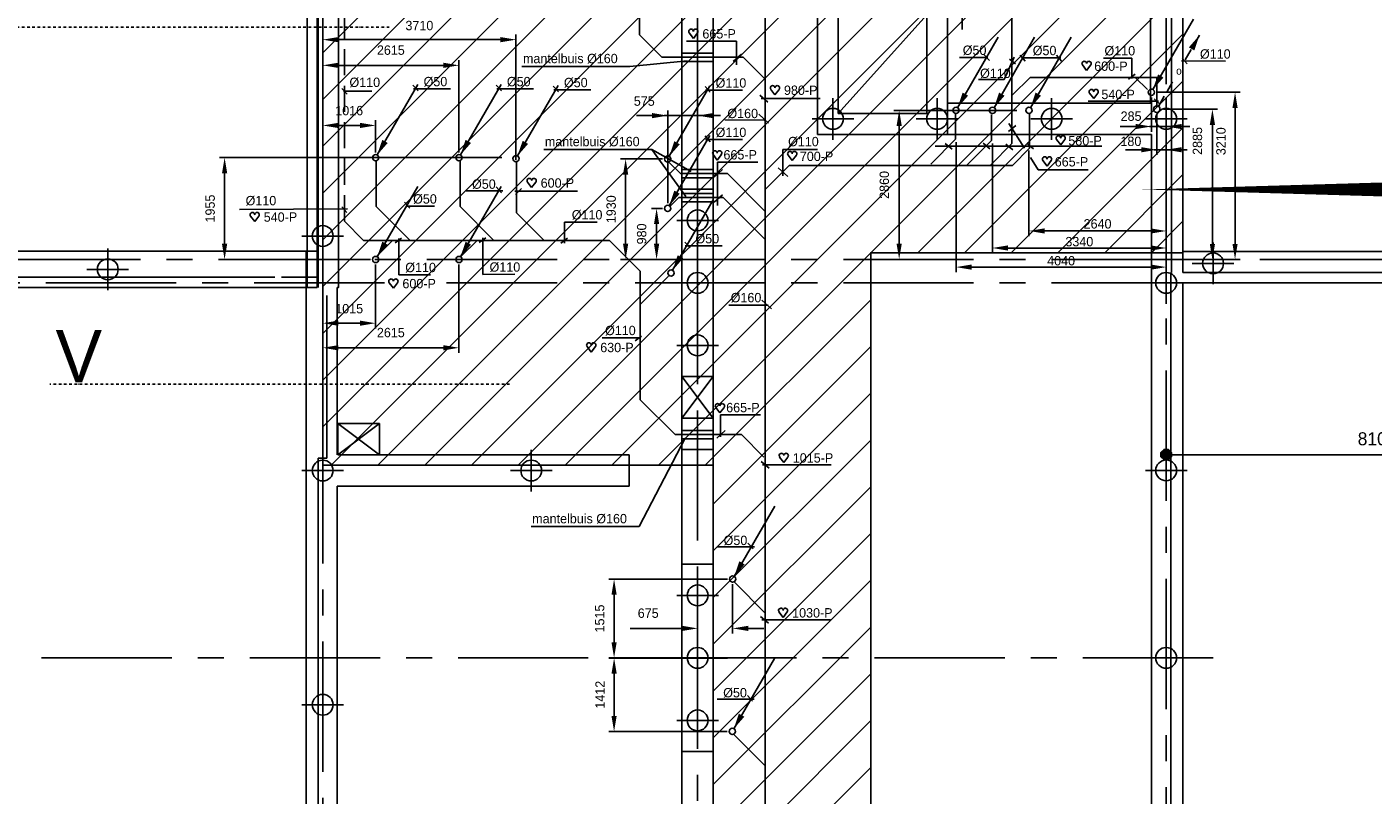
# Model space of a CAD drawing. Extents: x 9010 to 343255, y 15280 to 659207.
# Tile 8 of 76: x 27171 to 53026, y 48394 to 63142. Entities that reach past the tile are written whole.
import ezdxf
from ezdxf.enums import TextEntityAlignment as Align

# ---------------------------------------------------------------- set-up
doc = ezdxf.new("R2010")
doc.units = 0
doc.header["$LTSCALE"] = 100
for name, pattern in [('2322121', [2000, 1000, 1000]), ('2322123', [45, 5, -2, 5, -2, 5, -2, 5, -2, 5, -2, 5, -5]), ('CENTER2', [11.25, 7.5, -1.25, 1.25, -1.25]), ('CENTER4', [5, 3.125, -0.625, 0.625, -0.625]), ('CENTERX2', [40, 25, -5, 5, -5]), ('DASHDOT', [1, 0.5, -0.25, 0, -0.25]), ('LURETOUR', [6, 4, -2])]:
    doc.linetypes.add(name, pattern=pattern)
doc.layers.get('0').update_dxf_attribs({"linetype": 'CONTINUOUS'})
doc.layers.get('DEFPOINTS').update_dxf_attribs({"linetype": 'CONTINUOUS'})
for name, color, linetype in [('19', 2, 'CONTINUOUS'), ('21', 11, 'CONTINUOUS'), ('BOUW', 8, 'CONTINUOUS'), ('PAAL_CONT', 1, 'CONTINUOUS'), ('PAAL_HART', 7, 'CONTINUOUS'), ('PAAL_TEKST', 2, 'CONTINUOUS'), ('STRAMIEN', 1, 'CENTER2'), ('WL5233--', 4, 'CONTINUOUS'), ('WL524---', 4, 'CONTINUOUS'), ('WL5627--', 4, 'CONTINUOUS'), ('WL570---', 3, 'CONTINUOUS'), ('WL570---_HARTLIJN', 7, 'CONTINUOUS'), ('WL570---_RETOUR', 3, 'CONTINUOUS'), ('WL570---_TOEVOER', 3, 'CONTINUOUS'), ('WM521---', 1, 'CONTINUOUS')]:
    doc.layers.add(name, color=color, linetype=linetype)
doc.styles.add('2MM', font='STRUCT01.shx', dxfattribs={"height": 250})
doc.styles.add('5MM', font='STRUCT01.shx', dxfattribs={"height": 1000})
doc.styles.add('BURO-018', font='BUROFONT.shx', dxfattribs={"height": 180})
doc.styles.add('VAR', font='STRUCT01.shx')
doc.dimstyles.new('CEES', dxfattribs={"dimscale": 100, "dimtxt": 3, "dimasz": 3, "dimexe": 1, "dimexo": 1, "dimgap": 1.5, "dimtad": 0, "dimdec": 0, "dimzin": 0, "dimtxsty": 'BURO-018', "dimcen": -3, "dimdle": 1.25, "dimclrd": 1, "dimclre": 1, "dimclrt": 1, "dimazin": 3, "dimtfac": 0.75, "dimtdec": 0, "dimtofl": 0, "dimtmove": 0, "dimatfit": 3, "dimtvp": 1.5, "dimtolj": 1, "dimtzin": 0})
doc.dimstyles.new('DIM_ORG', dxfattribs={"dimscale": 50, "dimtxt": 2.5, "dimasz": 0.5, "dimexe": 1.25, "dimexo": 0.625, "dimgap": 0.9, "dimtad": 1, "dimdec": 0, "dimrnd": 1, "dimtxsty": '2MM', "dimblk": 'A-DIMDOT', "dimcen": 2.5, "dimse1": 1, "dimse2": 1, "dimclrt": 2, "dimazin": 3, "dimtfac": 1, "dimtdec": 4, "dimtix": 1, "dimtmove": 0, "dimatfit": 3, "dimtvp": 1, "dimtolj": 1, "dimtzin": 0})

# ---------------------------------------------------------------- blocks, each defined once
blk = doc.blocks.new('K-PAAL8')
at = {"layer": 'PAAL_CONT'}
blk.add_circle((0, 0), 0.5, dxfattribs=at)
at = {"layer": 'PAAL_HART'}
for p, q in [((0, -1), (0, 1)), ((-1, 0), (1, 0))]:
    blk.add_line(p, q, dxfattribs=at)
at = {"layer": 'PAAL_TEKST', "style": 'VAR', "flags": 1}
for tag, p in [('AFHAKHOOGTE', (0.402, 0.516)), ('INHEINIVO', (0.402, 0.201)), ('LENGTE', (0.402, -0.114)), ('NUMMER', (0.402, -0.429))]:
    blk.add_attdef(tag, p, '', height=0.2, dxfattribs=at)
blk = doc.blocks.new('*X17')
at = {"color": 0}
for p, q in [((38.14, 21), (40.14, 21)), ((38.14, 20.8), (40.14, 20.8)), ((38.28, 21.2), (40, 21.2)), ((38.48, 21.4), (39.8, 21.4)), ((38.68, 21.6), (39.6, 21.6)), ((38.14, 20.6), (40.14, 20.6)), ((38.14, 20.4), (40.14, 20.4)), ((38.17, 20.2), (40.11, 20.2)), ((38.37, 20), (39.91, 20)), ((38.57, 19.8), (39.71, 19.8))]:
    blk.add_line(p, q, dxfattribs=at)
blk = doc.blocks.new('A-DIMDOT')
for p, q in [((0, 2), (0, 4)), ((0, -2), (0, 2)), ((0, -2), (0, -4))]:
    blk.add_line(p, q)
blk.add_lwpolyline([(-0.42, 0.99), (-1, 0.4), (-1, -0.43), (-0.42, -1.01), (0.41, -1.01), (1, -0.43), (1, 0.4), (0.41, 0.99)], close=True)
blk.add_blockref('*X17', (-39.14, -20.66))
blk = doc.blocks.new('*D36')
at = {"layer": '19', "color": 0}
blk.add_line((57053, 54928), (49153, 54928), dxfattribs=at)
at = {"layer": 'DEFPOINTS', "color": 0}
for p in [(49053, 54928), (49053, 54828), (57153, 53886)]:
    blk.add_point(p, dxfattribs=at)
at = {"layer": '19', "color": 0, "xscale": 100, "yscale": 100, "zscale": 100, "rotation": 180}
blk.add_blockref('A-DIMDOT', (49053, 54928), dxfattribs=at)
at = {"layer": '19', "color": 0, "xscale": 100, "yscale": 100, "zscale": 100}
blk.add_blockref('A-DIMDOT', (57153, 54928), dxfattribs=at)
at = {"layer": '19', "color": 2, "insert": (53103, 55233), "char_height": 250, "attachment_point": 5, "style": '2MM'}
blk.add_mtext('\\A1;8100', dxfattribs=at)
blk = doc.blocks.new('LDV1123')
at = {"color": 0, "linetype": 'CONTINUOUS'}
for p, q in [((6.75, 11.69), (5.81, 10.07)), ((5.44, 9.42), (4.5, 7.79)), ((1.56, 2.71), (2.5, 4.33)), ((0.25, 0.43), (1.19, 2.06))]:
    blk.add_line(p, q, dxfattribs=at)
blk.add_lwpolyline([(6.75, 11.69, 0, 1, 0), (5.5, 9.53, 1, 1, 0)], format="xyseb", dxfattribs=at)
blk.add_circle((0, 0), 0.5, dxfattribs=at)
at = {"color": 0, "linetype": 'CONTINUOUS', "style": 'BURO-018'}
blk.add_attdef('LD_TEXT1', text='', height=1.8, dxfattribs=at).set_placement((3.5, 6.06), align=Align.MIDDLE)
blk = doc.blocks.new('LDV3121')
at = {"color": 0, "linetype": 'CONTINUOUS'}
blk.add_line((0.25, 0.43), (6.75, 11.69), dxfattribs=at)
blk.add_lwpolyline([(0.25, 0.43, 0, 1, 0), (1.5, 2.6, 1, 1, 0)], format="xyseb", dxfattribs=at)
blk.add_circle((0, 0), 0.5, dxfattribs=at)
blk = doc.blocks.new('HART')
at = {"color": 1}
for q in [(-40, 52), (40, 52)]:
    blk.add_line((0, 0), q, dxfattribs=at)
for centre, start, end in [((-22, 66), 0, 217.1867), ((22, 66), 322.8133, 180)]:
    blk.add_arc(centre, 22.1, start, end, dxfattribs=at)
blk = doc.blocks.new('HARTJE')
at = {"layer": 'WL570---'}
blk.add_blockref('HART', (141, 94), dxfattribs=at)
blk = doc.blocks.new('*D85')
at = {"color": 1, "linetype": 'BYBLOCK'}
for p, q in [((32853, 60733), (32853, 61351)), ((33869, 60733), (33869, 61351)), ((33569, 61251), (33153, 61251))]:
    blk.add_line(p, q, dxfattribs=at)
for points in [[(33153, 61301), (33153, 61201), (32853, 61251)], [(33569, 61301), (33569, 61201), (33869, 61251)]]:
    blk.add_solid(points, dxfattribs=at)
at = {"layer": 'DEFPOINTS', "color": 0, "linetype": 'BYBLOCK'}
for p in [(32853, 61251), (32853, 60633), (33869, 60633)]:
    blk.add_point(p, dxfattribs=at)
at = {"color": 1, "linetype": 'BYBLOCK', "insert": (33361, 61535), "char_height": 180, "attachment_point": 5, "style": 'BURO-018'}
blk.add_mtext('\\A1;1016', dxfattribs=at)
blk = doc.blocks.new('*D87')
at = {"color": 1, "linetype": 'BYBLOCK'}
for p, q in [((40053, 52440), (40053, 51494)), ((40726, 52440), (40726, 51494)), ((39753, 51594), (38756, 51594)), ((41026, 51594), (41326, 51594))]:
    blk.add_line(p, q, dxfattribs=at)
for points in [[(39753, 51644), (39753, 51544), (40053, 51594)], [(41026, 51644), (41026, 51544), (40726, 51594)]]:
    blk.add_solid(points, dxfattribs=at)
at = {"layer": 'DEFPOINTS', "color": 0, "linetype": 'BYBLOCK'}
for p in [(40053, 52540), (40726, 52540), (40053, 51594)]:
    blk.add_point(p, dxfattribs=at)
at = {"color": 1, "linetype": 'BYBLOCK', "insert": (39104, 51885), "char_height": 180, "attachment_point": 5, "style": 'BURO-018'}
blk.add_mtext('\\A1;675', dxfattribs=at)
blk = doc.blocks.new('*D88')
at = {"color": 1, "linetype": 'BYBLOCK'}
for p, q in [((40626, 52540), (38349, 52540)), ((38449, 52240), (38449, 51328)), ((40626, 51028), (38349, 51028))]:
    blk.add_line(p, q, dxfattribs=at)
for points in [[(38399, 52240), (38499, 52240), (38449, 52540)], [(38399, 51328), (38499, 51328), (38449, 51028)]]:
    blk.add_solid(points, dxfattribs=at)
at = {"layer": 'DEFPOINTS', "color": 0, "linetype": 'BYBLOCK'}
for p in [(40726, 52540), (38449, 51028), (40726, 51028)]:
    blk.add_point(p, dxfattribs=at)
at = {"color": 1, "linetype": 'BYBLOCK', "insert": (38172, 51784), "char_height": 180, "attachment_point": 5, "rotation": 90, "style": 'BURO-018'}
blk.add_mtext('\\A1;1515', dxfattribs=at)
blk = doc.blocks.new('*D89')
at = {"color": 1, "linetype": 'BYBLOCK'}
for p, q in [((32853, 58578), (32853, 57354)), ((33869, 58578), (33869, 57354)), ((33569, 57454), (33153, 57454))]:
    blk.add_line(p, q, dxfattribs=at)
for points in [[(33153, 57504), (33153, 57404), (32853, 57454)], [(33569, 57504), (33569, 57404), (33869, 57454)]]:
    blk.add_solid(points, dxfattribs=at)
at = {"layer": 'DEFPOINTS', "color": 0, "linetype": 'BYBLOCK'}
for p in [(32853, 58678), (33869, 58678), (32853, 57454)]:
    blk.add_point(p, dxfattribs=at)
at = {"color": 1, "linetype": 'BYBLOCK', "insert": (33361, 57732), "char_height": 180, "attachment_point": 5, "style": 'BURO-018'}
blk.add_mtext('\\A1;1015', dxfattribs=at)
blk = doc.blocks.new('*D90')
at = {"color": 1, "linetype": 'BYBLOCK'}
for p, q in [((32853, 58578), (32853, 56882)), ((35469, 58578), (35469, 56882)), ((35169, 56982), (33153, 56982))]:
    blk.add_line(p, q, dxfattribs=at)
for points in [[(33153, 57032), (33153, 56932), (32853, 56982)], [(35169, 57032), (35169, 56932), (35469, 56982)]]:
    blk.add_solid(points, dxfattribs=at)
at = {"layer": 'DEFPOINTS', "color": 0, "linetype": 'BYBLOCK'}
for p in [(32853, 58678), (35469, 58678), (32853, 56982)]:
    blk.add_point(p, dxfattribs=at)
at = {"color": 1, "linetype": 'BYBLOCK', "insert": (34161, 57273), "char_height": 180, "attachment_point": 5, "style": 'BURO-018'}
blk.add_mtext('\\A1;2615', dxfattribs=at)
blk = doc.blocks.new('*D91')
at = {"color": 1, "linetype": 'BYBLOCK'}
for p, q in [((32853, 60733), (32853, 62505)), ((35169, 62405), (33153, 62405)), ((35469, 60733), (35469, 62505))]:
    blk.add_line(p, q, dxfattribs=at)
for points in [[(33153, 62455), (33153, 62355), (32853, 62405)], [(35169, 62455), (35169, 62355), (35469, 62405)]]:
    blk.add_solid(points, dxfattribs=at)
at = {"layer": 'DEFPOINTS', "color": 0, "linetype": 'BYBLOCK'}
for p in [(32853, 62405), (32853, 60633), (35469, 60633)]:
    blk.add_point(p, dxfattribs=at)
at = {"color": 1, "linetype": 'BYBLOCK', "insert": (34161, 62696), "char_height": 180, "attachment_point": 5, "style": 'BURO-018'}
blk.add_mtext('\\A1;2615', dxfattribs=at)
blk = doc.blocks.new('*D92')
at = {"color": 1, "linetype": 'BYBLOCK'}
for p, q in [((32853, 60591), (32853, 62998)), ((36264, 62898), (33153, 62898)), ((36564, 60591), (36564, 62998))]:
    blk.add_line(p, q, dxfattribs=at)
for points in [[(33153, 62948), (33153, 62848), (32853, 62898)], [(36264, 62948), (36264, 62848), (36564, 62898)]]:
    blk.add_solid(points, dxfattribs=at)
at = {"layer": 'DEFPOINTS', "color": 0, "linetype": 'BYBLOCK'}
for p in [(32853, 62898), (32853, 60491), (36564, 60491)]:
    blk.add_point(p, dxfattribs=at)
at = {"color": 1, "linetype": 'BYBLOCK', "insert": (34709, 63168), "char_height": 180, "attachment_point": 5, "style": 'BURO-018'}
blk.add_mtext('\\A1;3710', dxfattribs=at)
blk = doc.blocks.new('*D93')
at = {"color": 1, "linetype": 'BYBLOCK'}
for p, q in [((36293, 60633), (30868, 60633)), ((30968, 60333), (30968, 58978)), ((33769, 58678), (30868, 58678))]:
    blk.add_line(p, q, dxfattribs=at)
for points in [[(30918, 60333), (31018, 60333), (30968, 60633)], [(30918, 58978), (31018, 58978), (30968, 58678)]]:
    blk.add_solid(points, dxfattribs=at)
at = {"layer": 'DEFPOINTS', "color": 0, "linetype": 'BYBLOCK'}
for p in [(36393, 60633), (30968, 58678), (33869, 58678)]:
    blk.add_point(p, dxfattribs=at)
at = {"color": 1, "linetype": 'BYBLOCK', "insert": (30691, 59655), "char_height": 180, "attachment_point": 5, "rotation": 90, "style": 'BURO-018'}
blk.add_mtext('\\A1;1955', dxfattribs=at)
blk = doc.blocks.new('*D94')
at = {"color": 1, "linetype": 'BYBLOCK'}
for p, q in [((39378, 59658), (39165, 59658)), ((39265, 59358), (39265, 58978)), ((39378, 58678), (39165, 58678))]:
    blk.add_line(p, q, dxfattribs=at)
for points in [[(39215, 59358), (39315, 59358), (39265, 59658)], [(39215, 58978), (39315, 58978), (39265, 58678)]]:
    blk.add_solid(points, dxfattribs=at)
at = {"layer": 'DEFPOINTS', "color": 0, "linetype": 'BYBLOCK'}
for p in [(39478, 59658), (39265, 58678), (39478, 58678)]:
    blk.add_point(p, dxfattribs=at)
at = {"color": 1, "linetype": 'BYBLOCK', "insert": (38979, 59168), "char_height": 180, "attachment_point": 5, "rotation": 90, "style": 'BURO-018'}
blk.add_mtext('\\A1;980', dxfattribs=at)
blk = doc.blocks.new('*D95')
at = {"color": 1, "linetype": 'BYBLOCK'}
for p, q in [((39378, 60607), (38570, 60607)), ((38670, 60307), (38670, 58978)), ((39378, 58678), (38570, 58678))]:
    blk.add_line(p, q, dxfattribs=at)
for points in [[(38620, 60307), (38720, 60307), (38670, 60607)], [(38620, 58978), (38720, 58978), (38670, 58678)]]:
    blk.add_solid(points, dxfattribs=at)
at = {"layer": 'DEFPOINTS', "color": 0, "linetype": 'BYBLOCK'}
for p in [(39478, 60607), (38670, 58678), (39478, 58678)]:
    blk.add_point(p, dxfattribs=at)
at = {"color": 1, "linetype": 'BYBLOCK', "insert": (38393, 59642), "char_height": 180, "attachment_point": 5, "rotation": 90, "style": 'BURO-018'}
blk.add_mtext('\\A1;1930', dxfattribs=at)
blk = doc.blocks.new('*D143')
at = {"color": 1, "linetype": 'BYBLOCK'}
for p, q in [((46186, 61540), (43824, 61540)), ((43924, 61240), (43924, 58978)), ((44916, 58678), (43824, 58678))]:
    blk.add_line(p, q, dxfattribs=at)
for points in [[(43874, 61240), (43974, 61240), (43924, 61540)], [(43874, 58978), (43974, 58978), (43924, 58678)]]:
    blk.add_solid(points, dxfattribs=at)
at = {"layer": 'DEFPOINTS', "color": 0, "linetype": 'BYBLOCK'}
for p in [(46286, 61540), (43924, 58678), (45016, 58678)]:
    blk.add_point(p, dxfattribs=at)
at = {"color": 1, "linetype": 'BYBLOCK', "insert": (43640, 60109), "char_height": 180, "attachment_point": 5, "rotation": 90, "style": 'BURO-018'}
blk.add_mtext('\\A1;2860', dxfattribs=at)
blk = doc.blocks.new('*D196')
at = {"color": 1, "linetype": 'BYBLOCK'}
for p, q in [((40626, 51025), (38349, 51025)), ((38449, 50725), (38449, 49915)), ((40618, 49615), (38349, 49615))]:
    blk.add_line(p, q, dxfattribs=at)
for points in [[(38399, 50725), (38499, 50725), (38449, 51025)], [(38399, 49915), (38499, 49915), (38449, 49615)]]:
    blk.add_solid(points, dxfattribs=at)
at = {"layer": 'DEFPOINTS', "color": 0, "linetype": 'BYBLOCK'}
for p in [(40726, 51025), (38449, 49615), (40718, 49615)]:
    blk.add_point(p, dxfattribs=at)
at = {"color": 1, "linetype": 'BYBLOCK', "insert": (38179, 50320), "char_height": 180, "attachment_point": 5, "rotation": 90, "style": 'BURO-018'}
blk.add_mtext('\\A1;1412', dxfattribs=at)
blk = doc.blocks.new('LU-1D-K-A0')
at = {"color": 0, "linetype": 'CONTINUOUS'}
for p, q in [((-0.5, 80), (0.5, 80)), ((-0.5, -80), (0.5, -80))]:
    blk.add_line(p, q, dxfattribs=at)
at = {"layer": 'WL570---_HARTLIJN', "linetype": 'CENTER2'}
blk.add_line((-0.5, 0), (0.5, 0), dxfattribs=at)

msp = doc.modelspace()

# ---------------------------------------------------------------- hatches: boundary and pattern name
at = {"layer": 'BOUW', "linetype": 'CONTINUOUS'}
h = msp.add_hatch(dxfattribs=at)
h.set_pattern_fill('ANSI31', color=256, scale=200, style=0)
h.set_pattern_definition([(45, (32852.9, 25827.6), (-449.013, 449.013), [])])
h.paths.add_polyline_path([(41252.9, 74427.6), (41252.9, 75627.6), (40352.9, 75627.6), (40352.9, 79437.6), (42062.9, 79437.6), (42062.9, 91697.6), (48922.9, 91697.6), (48922.9, 74647.5), (48772.9, 74647.5), (48772.9, 72827.6), (43552.9, 72827.6), (43552.9, 68527.6), (49372.9, 68527.6), (49372.9, 58807.6), (43377.9, 58807.6), (43377.9, 26267.6), (40352.9, 26267.6), (40352.9, 35427.6), (41252.9, 35427.6), (41252.9, 37827.6), (40352.9, 37827.6), (40352.9, 40327.6), (32852.9, 40327.6), (32852.9, 43827.6), (38852.9, 43827.6), (38852.2, 42627.6), (41252.9, 42627.6), (41252.9, 43827.6), (41252.9, 45027.6), (40352.9, 45027.6), (40352.9, 54727.6), (32852.9, 54727.6), (32852.9, 74427.6), (38852.9, 74427.6), (32852.9, 74427.6), (38852.9, 74427.6), (38852.9, 73227.6), (41252.9, 73227.6)])

# ---------------------------------------------------------------- linework, layer by layer
at = {"color": 1, "linetype": 'BYBLOCK'}
for p, q in [((45137.3, 64799.8), (45137.3, 63094.5)), ((49052.9, 64799.8), (49052.9, 63094.5)), ((48869.4, 61889), (50475.4, 61889)), ((39477.9, 59757.7), (39477.9, 61539.8)), ((40052.9, 59757.7), (40052.9, 61539.8)), ((48767.5, 61789), (48767.5, 61130.5)), ((48998.4, 61562.6), (50040.5, 61562.6)), ((49052.9, 61789), (49052.9, 61130.5)), ((50375.4, 61589), (50375.4, 58977.6)), ((39177.9, 61439.8), (38877.9, 61439.8)), ((39410.8, 61439.8), (40495.2, 61439.8)), ((48872.4, 61462.6), (48872.4, 60684.1)), ((49052.9, 61462.6), (49052.9, 60684.1)), ((49052.9, 61439.9), (49052.9, 59125.1)), ((49052.9, 61439.9), (49052.9, 58797.7)), ((49052.9, 61439.9), (49052.9, 58430.7)), ((48467.5, 61230.5), (48167.5, 61230.5)), ((48729.7, 61230.5), (49503.8, 61230.5)), ((49940.5, 61262.6), (49940.5, 58977.6)), ((45016.1, 60931.4), (45016.1, 58430.7)), ((45716.1, 60901.6), (45716.1, 58797.7)), ((46416.1, 60772.6), (46416.1, 59125.1)), ((48572.4, 60784.1), (48272.4, 60784.1)), ((48819, 60784.1), (49454.2, 60784.1)), ((46716.1, 59225.1), (48752.9, 59225.1)), ((46016.1, 58897.7), (48752.9, 58897.7)), ((45316.1, 58530.7), (48752.9, 58530.7)), ((49056.1, 58677.6), (50475.4, 58677.6)), ((49161, 58677.6), (50040.5, 58677.6))]:
    msp.add_line(p, q, dxfattribs=at)
for points in [[(50325.4, 61589), (50425.4, 61589), (50375.4, 61889)], [(49890.5, 61262.6), (49990.5, 61262.6), (49940.5, 61562.6)], [(39177.9, 61489.8), (39177.9, 61389.8), (39477.9, 61439.8)], [(40352.9, 61489.8), (40352.9, 61389.8), (40052.9, 61439.8)], [(48467.5, 61280.5), (48467.5, 61180.5), (48767.5, 61230.5)], [(49352.9, 61280.5), (49352.9, 61180.5), (49052.9, 61230.5)], [(48572.4, 60834.1), (48572.4, 60734.1), (48872.4, 60784.1)], [(49352.9, 60834.1), (49352.9, 60734.1), (49052.9, 60784.1)], [(46716.1, 59275.1), (46716.1, 59175.1), (46416.1, 59225.1)], [(48752.9, 59275.1), (48752.9, 59175.1), (49052.9, 59225.1)], [(49890.5, 58977.6), (49990.5, 58977.6), (49940.5, 58677.6)], [(50325.4, 58977.6), (50425.4, 58977.6), (50375.4, 58677.6)], [(46016.1, 58947.7), (46016.1, 58847.7), (45716.1, 58897.7)], [(48752.9, 58947.7), (48752.9, 58847.7), (49052.9, 58897.7)], [(45316.1, 58580.7), (45316.1, 58480.7), (45016.1, 58530.7)], [(48752.9, 58580.7), (48752.9, 58480.7), (49052.9, 58530.7)]]:
    msp.add_solid(points, dxfattribs=at)
at = {"layer": '21', "linetype": 'DASHDOT'}
for p, q in [((34131.4, 63140.4), (16344.9, 63140.4)), ((36442, 56283.4), (27611.6, 56283.4))]:
    msp.add_line(p, q, dxfattribs=at)
at = {"layer": 'BOUW', "linetype": 'CONTINUOUS'}
for p, q in [((32742.9, 79637.6), (32742.9, 58137.6)), ((32762.9, 58137.6), (32762.9, 79777.6)), ((32552.9, 79347.6), (32552.9, 58837.6)), ((39752.9, 45027.6), (39752.9, 73227.6)), ((40352.9, 45027.6), (40352.9, 73227.6)), ((42352.9, 61077.6), (42352.9, 68527.6)), ((42752.9, 61477.6), (44452.9, 63377.6)), ((42352.9, 61077.6), (48772.9, 61077.6)), ((48772.9, 61077.6), (48772.9, 47802.6)), ((39752.9, 60027.6), (40352.9, 60027.6)), ((32742.9, 58837.6), (20723.3, 58837.6)), ((32532.9, 58837.6), (32532.9, 58137.6)), ((32552.9, 58837.6), (32552.9, 58137.6)), ((49372.9, 58427.6), (49372.9, 58857.6)), ((53794.3, 58827.6), (49372.9, 58827.6)), ((31930.2, 58337.6), (20223.3, 58337.6)), ((32742.9, 58337.6), (32061.6, 58337.6)), ((49142.9, 58427.6), (49142.9, 47202.6)), ((49153.2, 58427.6), (49142.9, 58427.6)), ((53761.3, 58427.6), (49372.9, 58427.6)), ((53629.8, 58227.6), (49372.9, 58227.6)), ((49372.9, 58227.6), (49372.9, 25507.6)), ((32742.9, 58137.6), (20023.3, 58137.6)), ((32532.9, 25507.6), (32532.9, 58137.6)), ((32932.9, 57987.5), (32932.9, 54864.6)), ((39752.9, 56427.6), (40352.9, 55627.6)), ((39752.9, 55627.6), (40352.9, 56427.6)), ((39752.9, 56427.6), (40352.9, 56427.6)), ((39752.9, 55627.6), (40352.9, 55627.6)), ((33142.9, 55527.6), (33942.9, 54927.6)), ((33142.9, 54927.6), (33942.9, 55527.6)), ((32762.9, 54864.6), (32762.9, 25737.6)), ((32762.9, 54864.6), (32932.9, 54864.6)), ((38738.9, 54927.6), (33142.9, 54927.6)), ((38738.9, 54327.6), (38738.9, 54927.6)), ((39752.9, 55027.6), (40352.9, 55027.6)), ((33132.9, 54327.6), (38738.9, 54327.6)), ((33132.9, 26107.6), (33132.9, 54324.6)), ((39752.9, 52827.6), (40352.9, 52827.6)), ((49372.9, 50627.6), (49372.9, 50627.6)), ((39752.9, 49227.6), (40352.9, 49227.6))]:
    msp.add_line(p, q, dxfattribs=at)
for points in [[(40352.9, 45027.6), (40352.9, 54727.6), (32852.9, 54727.6), (32852.9, 74427.6), (38852.9, 74427.6), (32852.9, 74427.6), (38852.9, 74427.6), (38852.9, 73227.6), (41252.9, 73227.6), (41252.9, 74427.6), (41252.9, 75627.6), (40352.9, 75627.6), (40352.9, 79437.6), (42062.9, 79437.6), (42062.9, 91697.6)], [(48922.9, 91697.6), (48922.9, 74647.5), (48772.9, 74647.5), (48772.9, 72827.6), (43552.9, 72827.6), (43552.9, 68527.6), (49372.9, 68527.6), (49372.9, 58807.6), (43377.9, 58807.6), (43377.9, 26267.6)], [(33132.9, 54924.6), (33132.9, 58137.6), (33152.9, 58137.6), (33152.9, 79387.6)], [(49152.9, 73947.6), (49152.9, 72947.6), (52157.2, 72947.6), (51091.6, 66620.6), (49152.9, 66620.6), (49153.2, 58427.6)], [(49372.9, 73947.6), (49372.9, 73147.6), (52393.7, 73147.6), (51260.7, 66420.6), (49372.9, 66420.6), (49372.9, 58857.6)], [(44852.9, 61677.6), (44852.9, 61077.6)]]:
    msp.add_lwpolyline(points, dxfattribs=at)
for points in [[(44852.9, 61677.6), (48752.9, 61677.6), (48752.9, 64877.6), (44852.9, 64877.6)], [(42752.9, 61477.6), (44452.9, 61477.6), (44452.9, 63377.6), (42752.9, 63377.6)], [(33942.9, 54927.6), (33942.9, 55527.6), (33142.9, 55527.6), (33142.9, 54927.6)]]:
    msp.add_lwpolyline(points, close=True, dxfattribs=at)
msp.add_lwpolyline([(48530.8, 60021.7, 5, 5, 0), (65757.4, 60021.7, 1000, 1000, 0)], format="xyseb", close=True, dxfattribs=at)
at = {"layer": 'DEFPOINTS', "color": 0, "linetype": 'BYBLOCK'}
for p in [(48767.5, 61889), (48769.4, 61889), (49052.9, 61889), (45016.1, 61539.9), (45716.1, 61539.9), (46416.1, 61539.9), (48872.4, 61562.6), (48898.4, 61562.6), (49052.9, 61562.6), (49052.9, 61539.9), (49052.9, 61539.9), (49052.9, 61539.9), (40052.9, 61439.8), (49052.9, 61230.5), (49052.9, 60784.1), (39477.9, 59657.7), (40052.9, 59657.7), (49052.9, 59225.1), (49052.9, 58897.7), (48956.1, 58677.6), (49052.9, 58530.7), (49061, 58677.6), (49940.5, 58677.6), (50375.4, 58677.6)]:
    msp.add_point(p, dxfattribs=at)
at = {"layer": 'STRAMIEN', "linetype": 'CENTERX2'}
for p, q in [((32852.9, 24842.3), (32852.9, 94441.5)), ((49052.9, 92544.9), (49052.9, 25179.1)), ((49952.9, 51027.6), (15417.8, 51027.6))]:
    msp.add_line(p, q, dxfattribs=at)
for points in [[(40052.9, 25280.7), (40052.9, 94441.5)], [(109352.5, 58677.6), (15417.8, 58677.6)], [(34036.2, 58227.6), (15417.8, 58227.6)], [(109352.5, 58227.6), (35231.7, 58227.6)]]:
    msp.add_lwpolyline(points, dxfattribs=at)
at = {"layer": 'WL5233--', "color": 4, "linetype": '2322123'}
msp.add_line((33269, 59413.3), (33269, 79318.8), dxfattribs=at)
at = {"layer": 'WL524---', "linetype": '2322121'}
for p, q in [((46091.2, 67477.9), (46091.2, 60901.6)), ((38934.5, 64912.2), (38934.5, 62990.9)), ((38934.5, 62990.9), (39363.8, 62561.6)), ((39363.8, 62561.6), (40929.7, 62561.6)), ((40929.7, 62561.6), (41352.8, 62138.5)), ((46102, 61835.9), (46440.4, 62174.3)), ((46440.4, 62174.3), (48875.9, 62174.3)), ((48693.5, 61937.9), (48457.1, 62174.3)), ((48875.9, 62174.3), (48875.9, 61638.6)), ((45008, 61486.2), (45008, 60986.5)), ((45696.7, 61460.1), (45696.7, 60960.4)), ((46429.1, 61477.5), (46429.1, 60812.3)), ((44529.9, 60508.4), (45008, 60986.5)), ((45218.6, 60482.3), (45696.7, 60960.4)), ((45683.5, 60493.9), (46091.2, 60901.6)), ((46099.1, 60482.3), (46429.1, 60812.3)), ((33879.2, 60564), (33879.2, 59694.7)), ((35491.3, 60564), (35491.3, 59694.7)), ((36575.5, 60571.6), (36575.5, 59574.7)), ((39495.5, 60552.9), (39721.7, 60326.7)), ((39721.7, 60326.7), (40625.6, 60326.7)), ((40625.6, 60326.7), (41352.8, 59599.5)), ((41352.8, 60020.9), (41814.2, 60482.3)), ((41814.2, 60482.3), (46099.1, 60482.3)), ((39521.5, 59695), (39692.7, 59866.2)), ((39692.7, 59866.2), (40546, 59866.2)), ((40546, 59866.2), (41337.8, 59074.4)), ((33879.2, 59694.7), (34529.3, 59044.7)), ((35491.3, 59694.7), (36141.4, 59044.7)), ((36575.5, 59574.7), (37105.5, 59044.7)), ((33269, 59413.3), (33637.6, 59044.7)), ((33637.6, 59044.7), (38360.8, 59044.7)), ((33871.1, 58724.1), (34191.7, 59044.7)), ((35514.8, 58739.9), (35819.6, 59044.7)), ((38360.8, 59044.7), (38952.3, 58453.1)), ((38952.3, 58453.1), (38952.3, 55985.6)), ((38952.3, 57815.7), (39495, 58358.4)), ((38952.3, 55985.6), (39621.8, 55316.1)), ((39621.8, 55316.1), (40896, 55316.1)), ((40896, 55316.1), (41327.7, 54884.4)), ((40758.6, 52479), (41352.8, 51884.8)), ((40750.6, 49553.9), (41344.8, 48959.7))]:
    msp.add_line(p, q, dxfattribs=at)
at = {"layer": 'WL524---', "color": 4, "linetype": '2322121'}
msp.add_line((41352.8, 44824.1), (41352.8, 64692.8), dxfattribs=at)
at = {"layer": 'WL570---_HARTLIJN', "color": 1, "linetype": 'CONTINUOUS'}
for p, q in [((45557.8, 62608.4), (45657, 62496.8)), ((46246.6, 62599.7), (46345.8, 62488.1)), ((46944.1, 62599.7), (47043.2, 62488.1)), ((45625.8, 62555.6), (45080.3, 62555.6)), ((45943.4, 62133.5), (46132.3, 62561.5)), ((46044.2, 62523.8), (46157.5, 62435.8)), ((47030.8, 62550.1), (46281.2, 62550.1)), ((48394.9, 62545), (47848.2, 62545)), ((48394.9, 62545), (48394.9, 62149.7)), ((50189.4, 62483.8), (49345.1, 62493)), ((49359.1, 62542.9), (49458.2, 62431.3)), ((45943.4, 62133.5), (45444.7, 62133.5)), ((48330.7, 62140.5), (48459.2, 62232.3)), ((33220.2, 61961.5), (33319.4, 61850)), ((33796.8, 61911.9), (33251.2, 61911.9)), ((34585.8, 62025.5), (34685, 61913.9)), ((35304, 61953.4), (34593.8, 61953.4)), ((36185.8, 62025.5), (36285, 61913.9)), ((36904, 61953.4), (36193.8, 61953.4)), ((37281.5, 62007), (37380.7, 61895.5)), ((37999.6, 61934.9), (37289.5, 61934.9)), ((40195.1, 61999.5), (40294.2, 61887.9)), ((40913.2, 61927.4), (40203, 61927.4)), ((41329.8, 61355.4), (40577.7, 61355.9)), ((41229, 61465.1), (41413.6, 61294.5)), ((40195, 61050.5), (40294.2, 60938.9)), ((40913.2, 60978.4), (40203, 60978.4)), ((42356.5, 60790.8), (41689.8, 60791.3)), ((41689.8, 60791.3), (41689.8, 60286.3)), ((41602.4, 60438.4), (41787, 60267.7)), ((36314.9, 59998.2), (35604.7, 59998.2)), ((36185.8, 60070.3), (36285, 59958.8)), ((34425.2, 59776), (34524.4, 59664.4)), ((33326.1, 59648.9), (31256.3, 59640.1)), ((33217.8, 59689.6), (33317, 59578.1)), ((34998.7, 59700.8), (34453.2, 59700.8)), ((38122.3, 59396), (37497.4, 59393)), ((37497.4, 58991.6), (37497.4, 59393)), ((34241.8, 58996.5), (34365.8, 59086.6)), ((34311.6, 58381.3), (34311.6, 59082.1)), ((35860.6, 59005.3), (35984.6, 59095.5)), ((35930.4, 58390.2), (35930.4, 59090.9)), ((37427.6, 58993.3), (37551.6, 59083.4)), ((39807.6, 59009.3), (39906.8, 58897.8)), ((40525.7, 58937.2), (39815.6, 58937.2)), ((34924.4, 58384.2), (34311.6, 58381.3)), ((36543.2, 58393.1), (35930.4, 58390.2)), ((41405, 57800.1), (40652.9, 57800.6)), ((41284.8, 57897.9), (41469.4, 57727.3)), ((38943.3, 57171.3), (38219.9, 57171.5)), ((38851, 57112.5), (38975, 57202.6)), ((41146.9, 53158), (40436.7, 53158)), ((41017.8, 53230.1), (41117, 53118.6)), ((41138.8, 50232.9), (40428.6, 50232.9)), ((41009.7, 50305), (41108.9, 50193.5))]:
    msp.add_line(p, q, dxfattribs=at)
at = {"layer": 'WL570---_RETOUR', "color": 1}
for p, q in [((36679.9, 62385.8), (38752.8, 62385.8)), ((39851.4, 62489.6), (38752.8, 62385.8)), ((37100.6, 60791.3), (39173.5, 60791.3)), ((39929.2, 60364.5), (39173.5, 60791.3)), ((39829.7, 59889.2), (39173.5, 60791.3)), ((38930.1, 53550.8), (39815.1, 55248.3)), ((36857.1, 53550.8), (38930.1, 53550.8))]:
    msp.add_line(p, q, dxfattribs=at)
at = {"layer": 'WM521---'}
for p, q in [((39836.6, 62868.7), (40802.8, 62868.7)), ((40802.8, 62868.7), (40802.8, 62412.1)), ((40737.5, 62477.3), (40894.2, 62620.8)), ((41247, 61831.4), (41403.7, 61701)), ((41273.2, 61766.2), (42409.4, 61767.5)), ((48903.1, 61715.6), (47556.7, 61715.6)), ((48824.7, 61761.3), (48916.2, 61669.9)), ((46033.1, 61288.4), (46333.4, 60813.7)), ((46026.6, 61131.6), (46163.8, 61249.2)), ((44614.7, 60850.7), (47817.5, 60850.7)), ((44810.8, 60906.2), (44941.6, 60795.2)), ((45536.3, 60912.8), (45667.1, 60801.7)), ((45974.3, 60893.2), (46105, 60782.1)), ((46373, 60912.8), (46503.7, 60801.7)), ((40437.2, 60546.1), (41207.5, 60546.1)), ((40437.2, 60546.1), (40437.2, 59711)), ((46446, 60635.8), (46595.2, 60400)), ((40371.9, 60259.1), (40528.6, 60402.6)), ((46595.2, 60400), (47556, 60400)), ((36543.1, 59988.9), (37744.2, 59988.9)), ((36556.1, 59923.7), (36673.6, 60041.1)), ((40371.9, 59776.3), (40528.6, 59919.8)), ((40489.4, 55692.1), (41259.7, 55692.1)), ((40489.4, 55692.1), (40489.4, 55274.6)), ((40424.1, 55248.5), (40580.8, 55392)), ((41273.2, 54798.4), (41429.8, 54667.9)), ((41299.3, 54733.1), (42617.9, 54733.1)), ((41260.1, 51823.3), (41416.8, 51692.8)), ((41286.2, 51758.1), (42604.9, 51758.1))]:
    msp.add_line(p, q, dxfattribs=at)

# ---------------------------------------------------------------- block references
at = {"layer": 'BOUW', "linetype": 'CONTINUOUS', "xscale": 400, "yscale": 400, "zscale": 400}
for p in [(42652.9, 61377.6), (44652.9, 61377.6), (46852.9, 61377.6), (49052.9, 61377.6), (40052.9, 59427.6), (32852.9, 59127.6), (49953.3, 58602.1), (28724.6, 58487.6), (40052.9, 58227.6), (49052.9, 58227.6), (40052.9, 57027.6), (32852.9, 54624.6), (36857.7, 54624.6), (49052.9, 54627.6), (40052.9, 52227.6), (40052.9, 51027.6), (49052.9, 51027.6), (32852.9, 50127.6), (40052.9, 49827.6)]:
    msp.add_blockref('K-PAAL8', p, dxfattribs=at)
at = {"layer": 'WL5233--', "color": 2}
ref = msp.add_blockref('LDV1123', (48872.4, 61562.6), dxfattribs=dict(at, xscale=121.5, yscale=121.5, zscale=121.5))
ref.add_attrib('LD_TEXT1', 'o', dxfattribs={"layer": '0', "color": 1, "linetype": 'CONTINUOUS', "height": 145.8, "style": 'BURO-018'}).set_placement((49297.7, 62299.1), align=Align.MIDDLE)
at = {"layer": 'WL524---', "color": 2, "xscale": 120, "yscale": 120, "zscale": 120}
for p in [(48767.5, 61889), (45016.1, 61539.9), (45716.1, 61539.9), (46416.1, 61539.9), (33868.7, 60632.7), (35468.7, 60632.7), (36564.4, 60614.3), (39477.9, 60606.7), (39477.9, 59657.7), (33868.7, 58677.6), (35468.7, 58677.6), (39542.9, 58417.7), (40726.1, 52540.3), (40718, 49615.2)]:
    msp.add_blockref('LDV3121', p, dxfattribs=at)
at = {"layer": 'WL570---_RETOUR', "linetype": 'LURETOUR', "xscale": 598.5061175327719}
for p in [(40053.7, 62561.6), (40053.7, 60326.7), (40053.7, 59866.2), (40053.7, 55316.1)]:
    msp.add_blockref('LU-1D-K-A0', p, dxfattribs=at)
at = {"layer": 'WL570---_TOEVOER', "xscale": 2, "yscale": 2, "zscale": 2}
for p in [(39689.9, 62735), (47241.6, 62119.7), (41256.9, 61651.3), (47378.8, 61577.6), (46744.8, 60689.2), (40146.9, 60399.3), (41587.8, 60388.7), (46483.4, 60284.1), (36583.6, 59871), (31264.7, 59216.9), (33928.5, 57938.5), (37727.7, 56712), (40199.1, 55545.3), (41426.7, 54592.1), (41413.6, 51617)]:
    msp.add_blockref('HARTJE', p, dxfattribs=at)

# ---------------------------------------------------------------- texts
at = {"color": 1, "linetype": 'BYBLOCK', "char_height": 180, "attachment_point": 5, "style": 'BURO-018'}
for s, insert in [('\\A1;575', (39028.8, 61717)), ('\\A1;285', (48378.3, 61427.8)), ('180', (48374.8, 60944.4)), ('2640', (47734.5, 59360.1)), ('3340', (47384.5, 59018.9)), ('4040', (47034.5, 58652))]:
    msp.add_mtext(s, dxfattribs=dict(at, insert=insert))
at = {"color": 1, "linetype": 'BYBLOCK', "char_height": 180, "attachment_point": 5, "rotation": 90, "style": 'BURO-018'}
for s, insert in [('\\A1;2885', (49653.9, 60953.4)), ('3210', (50105.4, 60947.9))]:
    msp.add_mtext(s, dxfattribs=dict(at, insert=insert))
at = {"layer": '21', "linetype": 'DASHDOT', "style": '5MM'}
msp.add_text('V', height=1000, dxfattribs=at).set_placement((27722, 56320.7))
at = {"layer": 'WL570---_HARTLIJN', "color": 1, "linetype": 'CENTER4', "style": 'BURO-018'}
for s, p in [('%%c50', (45145.7, 62605.2)), ('%%c50', (46489.7, 62599.7)), ('%%c110', (47867.7, 62594.6)), ('%%c110', (49701.4, 62533.7)), ('%%c110', (45478.2, 62162.5)), ('%%c110', (33366.4, 61989.5)), ('%%c50', (34790, 62002.9)), ('%%c50', (36390, 62002.9)), ('%%c50', (37485.7, 61984.5)), ('%%c110', (40399.2, 61976.9)), ('%%c160', (40624.9, 61391.2)), ('%%c110', (40399.2, 61027.9)), ('%%c110', (41790.9, 60851.4)), ('%%c50', (35720.7, 60034.4)), ('%%c110', (31371.4, 59717.6)), ('%%c50', (34589, 59750.3)), ('%%c110', (37636.1, 59445.6)), ('%%c50', (40011.8, 58986.8)), ('%%c110', (34438.2, 58433.8)), ('%%c110', (36057, 58442.7)), ('%%c160', (40688.5, 57855.3)), ('%%c110', (38275.4, 57224.1)), ('%%c50', (40552.6, 53194.2)), ('%%c50', (40544.5, 50269.1))]:
    msp.add_text(s, height=180, dxfattribs=at).set_placement(p)
at = {"layer": 'WL570---_TOEVOER', "color": 1, "style": 'BURO-018'}
for s, p in [('665-P', (40144.9, 62920.4)), ('mantelbuis %%C160', (36698.8, 62446.3)), ('600-P', (47670.4, 62298.6)), ('980-P', (41711.9, 61836.7)), ('540-P', (47807.6, 61756.4)), ('mantelbuis %%C160', (37119.5, 60851.7)), ('580-P', (47173.6, 60868)), ('665-P', (40549.6, 60597.7)), ('700-P', (42016.6, 60567.5)), ('665-P', (46912.2, 60463)), ('600-P', (37038.6, 60056.4)), ('540-P', (31719.6, 59402.3)), ('600-P', (34383.4, 58123.9)), ('630-P', (38182.7, 56897.4)), ('665-P', (40601.8, 55743.7)), ('1015-P', (41881.6, 54777.5)), ('mantelbuis %%C160', (36876, 53611.3)), ('1030-P', (41868.5, 51802.4))]:
    msp.add_text(s, height=180, dxfattribs=at).set_placement(p)

# ---------------------------------------------------------------- dimensions: what is measured, and where the dimension line sits
at = {"layer": '19'}
dim = msp.add_linear_dim(base=(49052.9, 54927.6), p1=(57152.9, 53886.1), p2=(49052.9, 54827.6), dimstyle='DIM_ORG', override={"dimscale": 200}, dxfattribs=at)
dim.commit()
dim.dimension.update_dxf_attribs({"geometry": '*D36', "text_midpoint": (53102.9, 55232.6)})
at = {"layer": 'WL5627--'}
for base, p1, p2, text, picture, middle in [((32852.9, 62897.6), (36564.4, 60491), (32852.9, 60491), '3710', '*D92', (34708.7, 63167.8)), ((32852.9, 62404.7), (35468.7, 60632.7), (32852.9, 60632.7), '2615', '*D91', (34160.8, 62695.7)), ((32852.9, 57454.3), (33868.7, 58677.6), (32852.9, 58677.6), '1015', '*D89', (33360.8, 57731.7)), ((32852.9, 56981.9), (35468.7, 58677.6), (32852.9, 58677.6), '2615', '*D90', (34160.8, 57272.9)), ((40052.9, 51594.1), (40726.1, 52540.3), (40052.9, 52540.3), '675', '*D87', (39104.3, 51885.2))]:
    dim = msp.add_linear_dim(base=base, p1=p1, p2=p2, text=text, dimstyle='CEES', dxfattribs=at)
    dim.commit()
    dim.dimension.update_dxf_attribs({"geometry": picture, "text_midpoint": middle})
for base, p1, p2, text, picture, middle in [((43924.1, 58677.6), (46286.2, 61539.9), (45016.1, 58677.6), '2860', '*D143', (43640.2, 60108.8)), ((38670.1, 58677.6), (39477.9, 60606.7), (39477.9, 58677.6), '1930', '*D95', (38393.2, 59642.2)), ((38449.4, 51027.6), (40726.1, 52540.3), (40726.1, 51027.6), '1515', '*D88', (38172.1, 51783.9)), ((38449.4, 49615.2), (40726.1, 51025.3), (40718, 49615.2), '1412', '*D196', (38179.4, 50320.2))]:
    dim = msp.add_linear_dim(base=base, p1=p1, p2=p2, angle=90, text=text, dimstyle='CEES', dxfattribs=at)
    dim.commit()
    dim.dimension.update_dxf_attribs({"geometry": picture, "text_midpoint": middle})
for base, p1, p2, picture, middle in [((30967.9, 58677.6), (36393.4, 60632.7), (33868.7, 58677.6), '*D93', (30690.7, 59655.2)), ((39265.3, 58677.6), (39477.9, 59657.7), (39477.9, 58677.6), '*D94', (38979.2, 59167.7))]:
    dim = msp.add_linear_dim(base=base, p1=p1, p2=p2, angle=90, dimstyle='CEES', dxfattribs=at)
    dim.commit()
    dim.dimension.update_dxf_attribs({"geometry": picture, "text_midpoint": middle})
at = {"layer": 'WM521---'}
dim = msp.add_linear_dim(base=(32852.9, 61251.4), p1=(33868.7, 60632.7), p2=(32852.9, 60632.7), dimstyle='CEES', dxfattribs=at)
dim.commit()
dim.dimension.update_dxf_attribs({"geometry": '*D85', "text_midpoint": (33360.8, 61535.2)})

doc.saveas('drawing.dxf')
